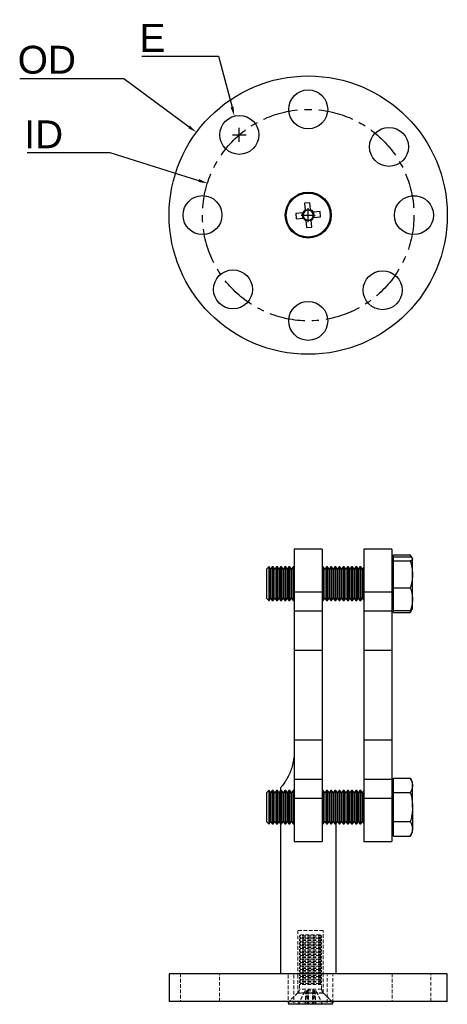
# Model space of a CAD drawing. Header units: millimetres. Extents: x -399 to -11, y 324 to 683.
# Tile 1 of 2: x -399 to -245, y 330 to 683. Entities that reach past the tile are written whole.
import ezdxf

# ---------------------------------------------------------------- set-up
doc = ezdxf.new("R2010")
doc.units = ezdxf.units.MM
doc.header["$PDSIZE"] = -1
doc.linetypes.add('CENTERX2', pattern=[20.32, 12.7, -2.54, 2.54, -2.54])
doc.linetypes.add('HIDDEN', pattern=[1.905, 1.27, -0.635])
doc.styles.get("Standard").update_dxf_attribs({"font": 'arial.ttf', "height": 10})
doc.dimstyles.new('ISO-25', dxfattribs={"dimtxt": 200, "dimasz": 2.5, "dimexe": 1.25, "dimexo": 0.625, "dimtad": 1, "dimtxsty": 'Standard', "dimcen": 2.5, "dimadec": 0, "dimazin": 0, "dimtfac": 1, "dimtofl": 0, "dimtmove": 0, "dimatfit": 3, "dimfxl": 5, "dimfxlon": 1, "dimarcsym": 0})

# ---------------------------------------------------------------- blocks, each defined once
blk = doc.blocks.new('*D13')
at = {"color": 0, "lineweight": -2, "transparency": 16777216}
for p, q in [((-398.67, 662.16), (-361.2, 662.16)), ((-361.2, 662.16), (-337.79, 644.82)), ((-294.96, 610.6), (-294.96, 615.6)), ((-297.46, 613.1), (-292.46, 613.1))]:
    blk.add_line(p, q, dxfattribs=at)
at = {"color": 0, "transparency": 16777216}
blk.add_solid([(-337.47, 645.26), (-338.12, 644.38), (-335.14, 642.86)], dxfattribs=at)
at = {"layer": 'Defpoints', "color": 0, "transparency": 16777216}
for p in [(-335.14, 642.86), (-254.78, 583.34)]:
    blk.add_point(p, dxfattribs=at)
at = {"color": 0, "transparency": 16777216, "insert": (-388.91, 668.86), "char_height": 10, "attachment_point": 5}
blk.add_mtext('OD', dxfattribs=at)
blk = doc.blocks.new('*D14')
at = {"color": 0, "lineweight": -2, "transparency": 16777216}
for p, q in [((-396, 635.61), (-366.22, 635.61)), ((-366.22, 635.61), (-334.34, 625.54)), ((-294.96, 610.6), (-294.96, 615.6)), ((-297.46, 613.1), (-292.46, 613.1))]:
    blk.add_line(p, q, dxfattribs=at)
at = {"color": 0, "transparency": 16777216}
blk.add_solid([(-334.18, 626.06), (-334.51, 625.01), (-331.19, 624.54)], dxfattribs=at)
at = {"layer": 'Defpoints', "color": 0, "transparency": 16777216}
for p in [(-331.19, 624.54), (-258.72, 601.65)]:
    blk.add_point(p, dxfattribs=at)
at = {"color": 0, "transparency": 16777216, "insert": (-390.04, 642.13), "char_height": 10, "attachment_point": 5}
blk.add_mtext('ID', dxfattribs=at)
blk = doc.blocks.new('*D15')
at = {"color": 0, "lineweight": -2, "transparency": 16777216}
for p, q in [((-354.71, 670.23), (-327.16, 670.23)), ((-327.16, 670.23), (-322.35, 651.9)), ((-319.73, 639.44), (-319.73, 644.44)), ((-322.23, 641.94), (-317.23, 641.94))]:
    blk.add_line(p, q, dxfattribs=at)
at = {"color": 0, "transparency": 16777216}
blk.add_solid([(-321.81, 652.04), (-322.88, 651.76), (-321.51, 648.71)], dxfattribs=at)
at = {"layer": 'Defpoints', "color": 0, "transparency": 16777216}
for p in [(-321.51, 648.71), (-317.95, 635.17)]:
    blk.add_point(p, dxfattribs=at)
at = {"color": 0, "transparency": 16777216, "insert": (-350.98, 676.75), "char_height": 10, "attachment_point": 5}
blk.add_mtext('E', dxfattribs=at)

msp = doc.modelspace()

# ---------------------------------------------------------------- linework, layer by layer
at = {"color": 7, "linetype": 'Continuous', "lineweight": 25}
for p, q in [((-326.597, 643.098), (-326.597, 643.284)), ((-258.013, 620.018), (-255.906, 620.018)), ((-294.331, 617.559), (-296.261, 617.411)), ((-296.261, 617.411), (-296.07, 614.915)), ((-294.14, 615.063), (-294.331, 617.559)), ((-296.925, 613.918), (-299.421, 613.726)), ((-299.421, 613.726), (-299.272, 611.796)), ((-296.886, 611.979), (-297.034, 613.909)), ((-296.078, 615.025), (-294.148, 615.173)), ((-290.646, 614.4), (-293.142, 614.208)), ((-293.033, 614.217), (-292.884, 612.286)), ((-292.994, 612.278), (-290.498, 612.47)), ((-290.498, 612.47), (-290.646, 614.4)), ((-299.272, 611.796), (-296.777, 611.988)), ((-295.779, 611.132), (-295.588, 608.637)), ((-293.841, 611.171), (-295.771, 611.023)), ((-295.588, 608.637), (-293.657, 608.785)), ((-293.657, 608.785), (-293.849, 611.281)), ((-289.959, 493.111), (-299.959, 493.111)), ((-299.959, 493.111), (-299.959, 477.572)), ((-289.959, 493.111), (-289.959, 477.572)), ((-264.959, 493.111), (-274.959, 493.111)), ((-274.959, 493.111), (-274.959, 477.572)), ((-264.959, 493.111), (-264.959, 477.572)), ((-264.359, 489.693), (-264.959, 489.693)), ((-264.359, 490.333), (-264.359, 491.085)), ((-264.359, 491.085), (-258.263, 491.085)), ((-264.359, 489.604), (-264.359, 490.333)), ((-264.359, 490.333), (-258.263, 490.333)), ((-264.359, 488.875), (-264.359, 489.604)), ((-264.359, 484.055), (-264.359, 488.875)), ((-264.359, 488.875), (-258.263, 488.875)), ((-257.584, 489.909), (-258.263, 491.085)), ((-258.263, 491.085), (-257.795, 490.063)), ((-257.459, 489.693), (-257.511, 489.783)), ((-257.459, 489.604), (-257.459, 489.693)), ((-257.459, 484.055), (-257.459, 489.604)), ((-309.131, 486.693), (-309.959, 485.865)), ((-309.959, 485.865), (-309.959, 475.521)), ((-309.039, 486.693), (-309.131, 486.693)), ((-309.131, 486.693), (-309.131, 474.693)), ((-308.459, 485.865), (-309.039, 486.693)), ((-309.039, 486.693), (-309.039, 479.851)), ((-307.88, 486.693), (-308.459, 485.865)), ((-308.459, 485.865), (-308.459, 479.967)), ((-307.539, 486.693), (-307.88, 486.693)), ((-307.88, 486.693), (-307.88, 479.851)), ((-306.959, 485.865), (-307.539, 486.693)), ((-307.539, 486.693), (-307.539, 479.851)), ((-306.38, 486.693), (-306.959, 485.865)), ((-306.959, 485.865), (-306.959, 479.967)), ((-306.039, 486.693), (-306.38, 486.693)), ((-306.38, 486.693), (-306.38, 479.851)), ((-305.459, 485.865), (-306.039, 486.693)), ((-306.039, 486.693), (-306.039, 479.851)), ((-304.88, 486.693), (-305.459, 485.865)), ((-305.459, 485.865), (-305.459, 479.967)), ((-304.539, 486.693), (-304.88, 486.693)), ((-304.88, 486.693), (-304.88, 479.851)), ((-303.959, 485.865), (-304.539, 486.693)), ((-304.539, 486.693), (-304.539, 479.851)), ((-303.38, 486.693), (-303.959, 485.865)), ((-303.959, 485.865), (-303.959, 479.967)), ((-303.039, 486.693), (-303.38, 486.693)), ((-303.38, 486.693), (-303.38, 479.851)), ((-302.459, 485.865), (-303.039, 486.693)), ((-303.039, 486.693), (-303.039, 479.851)), ((-301.88, 486.693), (-302.459, 485.865)), ((-302.459, 485.865), (-302.459, 479.967)), ((-301.539, 486.693), (-301.88, 486.693)), ((-301.88, 486.693), (-301.88, 479.851)), ((-300.959, 485.865), (-301.539, 486.693)), ((-301.539, 486.693), (-301.539, 479.851)), ((-300.38, 486.693), (-300.959, 485.865)), ((-300.959, 485.865), (-300.959, 479.967)), ((-300.039, 486.693), (-300.38, 486.693)), ((-300.38, 486.693), (-300.38, 479.851)), ((-299.959, 486.579), (-300.039, 486.693)), ((-300.039, 486.693), (-300.039, 479.851)), ((-289.88, 486.693), (-289.959, 486.579)), ((-289.539, 486.693), (-289.88, 486.693)), ((-289.88, 486.693), (-289.88, 479.851)), ((-288.959, 485.865), (-289.539, 486.693)), ((-289.539, 486.693), (-289.539, 479.851)), ((-288.38, 486.693), (-288.959, 485.865)), ((-288.959, 485.865), (-288.959, 479.967)), ((-288.039, 486.693), (-288.38, 486.693)), ((-288.38, 486.693), (-288.38, 479.851)), ((-287.459, 485.865), (-288.039, 486.693)), ((-288.039, 486.693), (-288.039, 479.851)), ((-286.88, 486.693), (-287.459, 485.865)), ((-287.459, 485.865), (-287.459, 479.967)), ((-286.539, 486.693), (-286.88, 486.693)), ((-286.88, 486.693), (-286.88, 479.851)), ((-285.959, 485.865), (-286.539, 486.693)), ((-286.539, 486.693), (-286.539, 479.851)), ((-285.38, 486.693), (-285.959, 485.865)), ((-285.959, 485.865), (-285.959, 479.967)), ((-285.039, 486.693), (-285.38, 486.693)), ((-285.38, 486.693), (-285.38, 479.851)), ((-284.459, 485.865), (-285.039, 486.693)), ((-285.039, 486.693), (-285.039, 479.851)), ((-283.88, 486.693), (-284.459, 485.865)), ((-284.459, 485.865), (-284.459, 479.967)), ((-283.539, 486.693), (-283.88, 486.693)), ((-283.88, 486.693), (-283.88, 479.851)), ((-282.959, 485.865), (-283.539, 486.693)), ((-283.539, 486.693), (-283.539, 479.851)), ((-282.38, 486.693), (-282.959, 485.865)), ((-282.959, 485.865), (-282.959, 479.967)), ((-282.039, 486.693), (-282.38, 486.693)), ((-282.38, 486.693), (-282.38, 479.851)), ((-281.459, 485.865), (-282.039, 486.693)), ((-282.039, 486.693), (-282.039, 479.851)), ((-280.88, 486.693), (-281.459, 485.865)), ((-281.459, 485.865), (-281.459, 479.967)), ((-280.539, 486.693), (-280.88, 486.693)), ((-280.88, 486.693), (-280.88, 479.851)), ((-279.959, 485.865), (-280.539, 486.693)), ((-280.539, 486.693), (-280.539, 479.851)), ((-279.38, 486.693), (-279.959, 485.865)), ((-279.959, 485.865), (-279.959, 479.967)), ((-279.039, 486.693), (-279.38, 486.693)), ((-279.38, 486.693), (-279.38, 479.851)), ((-278.459, 485.865), (-279.039, 486.693)), ((-279.039, 486.693), (-279.039, 479.851)), ((-277.88, 486.693), (-278.459, 485.865)), ((-278.459, 485.865), (-278.459, 479.967)), ((-277.539, 486.693), (-277.88, 486.693)), ((-277.88, 486.693), (-277.88, 479.851)), ((-276.959, 485.865), (-277.539, 486.693)), ((-277.539, 486.693), (-277.539, 479.851)), ((-276.38, 486.693), (-276.959, 485.865)), ((-276.959, 485.865), (-276.959, 479.967)), ((-276.039, 486.693), (-276.38, 486.693)), ((-276.38, 486.693), (-276.38, 479.851)), ((-275.459, 485.865), (-276.039, 486.693)), ((-276.039, 486.693), (-276.039, 479.851)), ((-274.959, 486.579), (-275.459, 485.865)), ((-275.459, 485.865), (-275.459, 479.967)), ((-264.359, 479.235), (-264.359, 484.055)), ((-257.459, 475.144), (-257.459, 484.055)), ((-309.039, 479.851), (-309.039, 474.693)), ((-308.459, 479.967), (-308.459, 475.521)), ((-307.88, 479.851), (-307.88, 474.693)), ((-307.539, 479.851), (-307.539, 474.693)), ((-306.959, 479.967), (-306.959, 475.521)), ((-306.38, 479.851), (-306.38, 474.693)), ((-306.039, 479.851), (-306.039, 474.693)), ((-305.459, 479.967), (-305.459, 475.521)), ((-304.88, 479.851), (-304.88, 474.693)), ((-304.539, 479.851), (-304.539, 474.693)), ((-303.959, 479.967), (-303.959, 475.521)), ((-303.38, 479.851), (-303.38, 474.693)), ((-303.039, 479.851), (-303.039, 474.693)), ((-302.459, 479.967), (-302.459, 475.521)), ((-301.88, 479.851), (-301.88, 474.693)), ((-301.539, 479.851), (-301.539, 474.693)), ((-300.959, 479.967), (-300.959, 475.521)), ((-300.38, 479.851), (-300.38, 474.693)), ((-300.039, 479.851), (-300.039, 474.693)), ((-289.88, 479.851), (-289.88, 474.693)), ((-289.539, 479.851), (-289.539, 474.693)), ((-288.959, 479.967), (-288.959, 475.521)), ((-288.38, 479.851), (-288.38, 474.693)), ((-288.039, 479.851), (-288.039, 474.693)), ((-287.459, 479.967), (-287.459, 475.521)), ((-286.88, 479.851), (-286.88, 474.693)), ((-286.539, 479.851), (-286.539, 474.693)), ((-285.959, 479.967), (-285.959, 475.521)), ((-285.38, 479.851), (-285.38, 474.693)), ((-285.039, 479.851), (-285.039, 474.693)), ((-284.459, 479.967), (-284.459, 475.521)), ((-283.88, 479.851), (-283.88, 474.693)), ((-283.539, 479.851), (-283.539, 474.693)), ((-282.959, 479.967), (-282.959, 475.521)), ((-282.38, 479.851), (-282.38, 474.693)), ((-282.039, 479.851), (-282.039, 474.693)), ((-281.459, 479.967), (-281.459, 475.521)), ((-280.88, 479.851), (-280.88, 474.693)), ((-280.539, 479.851), (-280.539, 474.693)), ((-279.959, 479.967), (-279.959, 475.521)), ((-279.38, 479.851), (-279.38, 474.693)), ((-279.039, 479.851), (-279.039, 474.693)), ((-278.459, 479.967), (-278.459, 475.521)), ((-277.88, 479.851), (-277.88, 474.693)), ((-277.539, 479.851), (-277.539, 474.693)), ((-276.959, 479.967), (-276.959, 475.521)), ((-276.38, 479.851), (-276.38, 474.693)), ((-276.039, 479.851), (-276.039, 474.693)), ((-275.459, 479.967), (-275.459, 475.521)), ((-264.359, 479.235), (-258.263, 479.235)), ((-264.359, 475.144), (-264.359, 479.235)), ((-309.959, 475.521), (-309.131, 474.693)), ((-309.131, 474.693), (-309.039, 474.693)), ((-309.039, 474.693), (-308.459, 475.521)), ((-308.459, 475.521), (-307.88, 474.693)), ((-307.88, 474.693), (-307.539, 474.693)), ((-307.539, 474.693), (-306.959, 475.521)), ((-306.959, 475.521), (-306.38, 474.693)), ((-306.38, 474.693), (-306.039, 474.693)), ((-306.039, 474.693), (-305.459, 475.521)), ((-305.459, 475.521), (-304.88, 474.693)), ((-304.88, 474.693), (-304.539, 474.693)), ((-304.539, 474.693), (-303.959, 475.521)), ((-303.959, 475.521), (-303.38, 474.693)), ((-303.38, 474.693), (-303.039, 474.693)), ((-303.039, 474.693), (-302.459, 475.521)), ((-302.459, 475.521), (-301.88, 474.693)), ((-301.88, 474.693), (-301.539, 474.693)), ((-301.539, 474.693), (-300.959, 475.521)), ((-300.959, 475.521), (-300.38, 474.693)), ((-300.38, 474.693), (-300.039, 474.693)), ((-300.039, 474.693), (-299.959, 474.807)), ((-289.959, 477.572), (-299.959, 477.572)), ((-299.959, 477.572), (-299.959, 470.771)), ((-289.959, 477.572), (-289.959, 470.771)), ((-289.959, 474.807), (-289.88, 474.693)), ((-289.88, 474.693), (-289.539, 474.693)), ((-289.539, 474.693), (-288.959, 475.521)), ((-288.959, 475.521), (-288.38, 474.693)), ((-288.38, 474.693), (-288.039, 474.693)), ((-288.039, 474.693), (-287.459, 475.521)), ((-287.459, 475.521), (-286.88, 474.693)), ((-286.88, 474.693), (-286.539, 474.693)), ((-286.539, 474.693), (-285.959, 475.521)), ((-285.959, 475.521), (-285.38, 474.693)), ((-285.38, 474.693), (-285.039, 474.693)), ((-285.039, 474.693), (-284.459, 475.521)), ((-284.459, 475.521), (-283.88, 474.693)), ((-283.88, 474.693), (-283.539, 474.693)), ((-283.539, 474.693), (-282.959, 475.521)), ((-282.959, 475.521), (-282.38, 474.693)), ((-282.38, 474.693), (-282.039, 474.693)), ((-282.039, 474.693), (-281.459, 475.521)), ((-281.459, 475.521), (-280.88, 474.693)), ((-280.88, 474.693), (-280.539, 474.693)), ((-280.539, 474.693), (-279.959, 475.521)), ((-279.959, 475.521), (-279.38, 474.693)), ((-279.38, 474.693), (-279.039, 474.693)), ((-279.039, 474.693), (-278.459, 475.521)), ((-278.459, 475.521), (-277.88, 474.693)), ((-277.88, 474.693), (-277.539, 474.693)), ((-277.539, 474.693), (-276.959, 475.521)), ((-276.959, 475.521), (-276.38, 474.693)), ((-276.38, 474.693), (-276.039, 474.693)), ((-276.039, 474.693), (-275.459, 475.521)), ((-275.459, 475.521), (-274.959, 474.807)), ((-264.959, 477.572), (-274.959, 477.572)), ((-274.959, 477.572), (-274.959, 470.771)), ((-264.959, 477.572), (-264.959, 470.771)), ((-264.359, 471.053), (-264.359, 475.144)), ((-257.459, 471.693), (-257.459, 475.144)), ((-289.959, 470.771), (-299.959, 470.771)), ((-299.959, 470.771), (-299.959, 456.63)), ((-289.959, 470.771), (-289.959, 456.63)), ((-264.959, 470.771), (-274.959, 470.771)), ((-274.959, 470.771), (-274.959, 456.63)), ((-264.959, 471.693), (-264.359, 471.693)), ((-264.959, 470.771), (-264.959, 456.63)), ((-264.359, 470.301), (-264.359, 471.053)), ((-264.359, 471.053), (-258.263, 471.053)), ((-258.263, 470.301), (-257.511, 471.603)), ((-257.771, 471.36), (-258.263, 470.301)), ((-257.511, 471.603), (-257.459, 471.693)), ((-264.359, 470.301), (-258.263, 470.301)), ((-289.959, 456.63), (-299.959, 456.63)), ((-299.959, 456.63), (-299.959, 424.473)), ((-289.959, 456.63), (-289.959, 424.473)), ((-264.959, 456.63), (-274.959, 456.63)), ((-274.959, 456.63), (-274.959, 424.473)), ((-264.959, 456.63), (-264.959, 424.473)), ((-289.959, 424.473), (-299.959, 424.473)), ((-299.959, 424.473), (-299.959, 410.332)), ((-289.959, 424.473), (-289.959, 410.332)), ((-264.959, 424.473), (-274.959, 424.473)), ((-274.959, 424.473), (-274.959, 410.332)), ((-264.959, 424.473), (-264.959, 410.332)), ((-264.359, 408.204), (-264.359, 410.803)), ((-264.359, 410.803), (-258.263, 410.803)), ((-257.459, 409.41), (-258.263, 410.803)), ((-304.959, 407.323), (-304.959, 406.296)), ((-289.959, 410.332), (-299.959, 410.332)), ((-299.959, 410.332), (-299.959, 403.531)), ((-289.959, 410.332), (-289.959, 403.531)), ((-264.959, 410.332), (-274.959, 410.332)), ((-274.959, 410.332), (-274.959, 403.531)), ((-264.959, 410.332), (-264.959, 403.531)), ((-264.359, 409.41), (-264.959, 409.41)), ((-264.359, 405.606), (-264.359, 408.204)), ((-257.459, 408.204), (-257.459, 409.41)), ((-257.459, 400.41), (-257.459, 408.204)), ((-309.131, 406.41), (-309.959, 405.582)), ((-309.959, 405.582), (-309.959, 400.41)), ((-309.039, 406.41), (-309.131, 406.41)), ((-309.131, 406.41), (-309.131, 400.41)), ((-308.459, 405.582), (-309.039, 406.41)), ((-309.039, 406.41), (-309.039, 394.41)), ((-307.88, 406.41), (-308.459, 405.582)), ((-308.459, 405.582), (-308.459, 395.238)), ((-307.539, 406.41), (-307.88, 406.41)), ((-307.88, 406.41), (-307.88, 394.41)), ((-306.959, 405.582), (-307.539, 406.41)), ((-307.539, 406.41), (-307.539, 394.41)), ((-306.38, 406.41), (-306.959, 405.582)), ((-306.959, 405.582), (-306.959, 395.238)), ((-306.039, 406.41), (-306.38, 406.41)), ((-306.38, 406.41), (-306.38, 394.41)), ((-305.459, 405.582), (-306.039, 406.41)), ((-306.039, 406.41), (-306.039, 394.41)), ((-304.88, 406.41), (-305.459, 405.582)), ((-305.459, 405.582), (-305.459, 395.238)), ((-304.539, 406.41), (-304.88, 406.41)), ((-304.88, 406.41), (-304.88, 394.41)), ((-303.959, 405.582), (-304.539, 406.41)), ((-304.539, 406.41), (-304.539, 394.41)), ((-303.38, 406.41), (-303.959, 405.582)), ((-303.959, 405.582), (-303.959, 395.238)), ((-303.039, 406.41), (-303.38, 406.41)), ((-303.38, 406.41), (-303.38, 394.41)), ((-302.459, 405.582), (-303.039, 406.41)), ((-303.039, 406.41), (-303.039, 394.41)), ((-301.88, 406.41), (-302.459, 405.582)), ((-302.459, 405.582), (-302.459, 395.238)), ((-301.539, 406.41), (-301.88, 406.41)), ((-301.88, 406.41), (-301.88, 394.41)), ((-300.959, 405.582), (-301.539, 406.41)), ((-301.539, 406.41), (-301.539, 394.41)), ((-300.38, 406.41), (-300.959, 405.582)), ((-300.959, 405.582), (-300.959, 395.238)), ((-300.039, 406.41), (-300.38, 406.41)), ((-300.38, 406.41), (-300.38, 394.41)), ((-299.959, 406.296), (-300.039, 406.41)), ((-300.039, 406.41), (-300.039, 394.41)), ((-289.959, 403.531), (-299.959, 403.531)), ((-299.959, 403.531), (-299.959, 387.992)), ((-289.88, 406.41), (-289.959, 406.296)), ((-289.959, 403.531), (-289.959, 387.992)), ((-289.539, 406.41), (-289.88, 406.41)), ((-289.88, 406.41), (-289.88, 394.41)), ((-288.959, 405.582), (-289.539, 406.41)), ((-289.539, 406.41), (-289.539, 394.41)), ((-288.38, 406.41), (-288.959, 405.582)), ((-288.959, 405.582), (-288.959, 395.238)), ((-288.039, 406.41), (-288.38, 406.41)), ((-288.38, 406.41), (-288.38, 394.41)), ((-287.459, 405.582), (-288.039, 406.41)), ((-288.039, 406.41), (-288.039, 394.41)), ((-286.88, 406.41), (-287.459, 405.582)), ((-287.459, 405.582), (-287.459, 395.238)), ((-286.539, 406.41), (-286.88, 406.41)), ((-286.88, 406.41), (-286.88, 394.41)), ((-285.959, 405.582), (-286.539, 406.41)), ((-286.539, 406.41), (-286.539, 394.41)), ((-285.38, 406.41), (-285.959, 405.582)), ((-285.959, 405.582), (-285.959, 395.238)), ((-285.039, 406.41), (-285.38, 406.41)), ((-285.38, 406.41), (-285.38, 394.41)), ((-284.459, 405.582), (-285.039, 406.41)), ((-285.039, 406.41), (-285.039, 394.41)), ((-283.88, 406.41), (-284.459, 405.582)), ((-284.459, 405.582), (-284.459, 395.238)), ((-283.539, 406.41), (-283.88, 406.41)), ((-283.88, 406.41), (-283.88, 394.41)), ((-282.959, 405.582), (-283.539, 406.41)), ((-283.539, 406.41), (-283.539, 394.41)), ((-282.38, 406.41), (-282.959, 405.582)), ((-282.959, 405.582), (-282.959, 395.238)), ((-282.039, 406.41), (-282.38, 406.41)), ((-282.38, 406.41), (-282.38, 394.41)), ((-281.459, 405.582), (-282.039, 406.41)), ((-282.039, 406.41), (-282.039, 394.41)), ((-280.88, 406.41), (-281.459, 405.582)), ((-281.459, 405.582), (-281.459, 395.238)), ((-280.539, 406.41), (-280.88, 406.41)), ((-280.88, 406.41), (-280.88, 394.41)), ((-279.959, 405.582), (-280.539, 406.41)), ((-280.539, 406.41), (-280.539, 394.41)), ((-279.38, 406.41), (-279.959, 405.582)), ((-279.959, 405.582), (-279.959, 395.238)), ((-279.039, 406.41), (-279.38, 406.41)), ((-279.38, 406.41), (-279.38, 394.41)), ((-278.459, 405.582), (-279.039, 406.41)), ((-279.039, 406.41), (-279.039, 394.41)), ((-277.88, 406.41), (-278.459, 405.582)), ((-278.459, 405.582), (-278.459, 395.238)), ((-277.539, 406.41), (-277.88, 406.41)), ((-277.88, 406.41), (-277.88, 394.41)), ((-276.959, 405.582), (-277.539, 406.41)), ((-277.539, 406.41), (-277.539, 394.41)), ((-276.38, 406.41), (-276.959, 405.582)), ((-276.959, 405.582), (-276.959, 395.238)), ((-276.039, 406.41), (-276.38, 406.41)), ((-276.38, 406.41), (-276.38, 394.41)), ((-275.459, 405.582), (-276.039, 406.41)), ((-276.039, 406.41), (-276.039, 394.41)), ((-274.959, 406.296), (-275.459, 405.582)), ((-275.459, 405.582), (-275.459, 395.238)), ((-264.959, 403.531), (-274.959, 403.531)), ((-274.959, 403.531), (-274.959, 387.992)), ((-264.959, 403.531), (-264.959, 387.992)), ((-264.359, 400.41), (-264.359, 405.606)), ((-264.359, 405.606), (-258.263, 405.606)), ((-309.959, 400.41), (-309.959, 395.238)), ((-309.131, 400.41), (-309.131, 394.41)), ((-264.359, 395.214), (-264.359, 400.41)), ((-257.459, 400.41), (-257.459, 392.616)), ((-309.959, 395.238), (-309.131, 394.41)), ((-309.131, 394.41), (-309.039, 394.41)), ((-309.039, 394.41), (-308.459, 395.238)), ((-308.459, 395.238), (-307.88, 394.41)), ((-307.88, 394.41), (-307.539, 394.41)), ((-307.539, 394.41), (-306.959, 395.238)), ((-306.959, 395.238), (-306.38, 394.41)), ((-306.38, 394.41), (-306.039, 394.41)), ((-306.039, 394.41), (-305.459, 395.238)), ((-305.459, 395.238), (-304.88, 394.41)), ((-304.959, 394.524), (-304.959, 340.552)), ((-304.88, 394.41), (-304.539, 394.41)), ((-304.539, 394.41), (-303.959, 395.238)), ((-303.959, 395.238), (-303.38, 394.41)), ((-303.38, 394.41), (-303.039, 394.41)), ((-303.039, 394.41), (-302.459, 395.238)), ((-302.459, 395.238), (-301.88, 394.41)), ((-301.88, 394.41), (-301.539, 394.41)), ((-301.539, 394.41), (-300.959, 395.238)), ((-300.959, 395.238), (-300.38, 394.41)), ((-300.38, 394.41), (-300.039, 394.41)), ((-300.039, 394.41), (-299.959, 394.524)), ((-289.959, 394.524), (-289.88, 394.41)), ((-289.88, 394.41), (-289.539, 394.41)), ((-289.539, 394.41), (-288.959, 395.238)), ((-288.959, 395.238), (-288.38, 394.41)), ((-288.38, 394.41), (-288.039, 394.41)), ((-288.039, 394.41), (-287.459, 395.238)), ((-287.459, 395.238), (-286.88, 394.41)), ((-286.88, 394.41), (-286.539, 394.41)), ((-286.539, 394.41), (-285.959, 395.238)), ((-285.959, 395.238), (-285.38, 394.41)), ((-285.38, 394.41), (-285.039, 394.41)), ((-285.039, 394.41), (-284.459, 395.238)), ((-284.959, 340.552), (-284.959, 394.524)), ((-284.459, 395.238), (-283.88, 394.41)), ((-283.88, 394.41), (-283.539, 394.41)), ((-283.539, 394.41), (-282.959, 395.238)), ((-282.959, 395.238), (-282.38, 394.41)), ((-282.38, 394.41), (-282.039, 394.41)), ((-282.039, 394.41), (-281.459, 395.238)), ((-281.459, 395.238), (-280.88, 394.41)), ((-280.88, 394.41), (-280.539, 394.41)), ((-280.539, 394.41), (-279.959, 395.238)), ((-279.959, 395.238), (-279.38, 394.41)), ((-279.38, 394.41), (-279.039, 394.41)), ((-279.039, 394.41), (-278.459, 395.238)), ((-278.459, 395.238), (-277.88, 394.41)), ((-277.88, 394.41), (-277.539, 394.41)), ((-277.539, 394.41), (-276.959, 395.238)), ((-276.959, 395.238), (-276.38, 394.41)), ((-276.38, 394.41), (-276.039, 394.41)), ((-276.039, 394.41), (-275.459, 395.238)), ((-275.459, 395.238), (-274.959, 394.524)), ((-264.359, 395.214), (-258.263, 395.214)), ((-264.359, 392.616), (-264.359, 395.214)), ((-264.959, 391.41), (-264.359, 391.41)), ((-264.359, 390.018), (-264.359, 392.616)), ((-264.359, 390.018), (-258.263, 390.018)), ((-258.263, 390.018), (-257.459, 391.41)), ((-257.459, 391.41), (-257.459, 392.616)), ((-299.959, 387.992), (-289.959, 387.992)), ((-274.959, 387.992), (-264.959, 387.992)), ((-344.959, 340.552), (-344.959, 330.552)), ((-244.959, 340.552), (-344.959, 340.552)), ((-244.959, 330.552), (-244.959, 340.552)), ((-244.959, 330.552), (-344.959, 330.552)), ((-302.043, 330.097), (-302.043, 329.551)), ((-286.243, 329.551), (-302.043, 329.551)), ((-286.243, 329.551), (-286.243, 330.097))]:
    msp.add_line(p, q, dxfattribs=at)
at = {"color": 7, "linetype": 'HIDDEN', "lineweight": 18}
for p, q in [((-289.643, 356.097), (-298.643, 356.097)), ((-298.643, 356.097), (-298.643, 340.097)), ((-297.452, 354.551), (-298.143, 354.153)), ((-290.143, 354.153), (-298.143, 354.153)), ((-298.143, 354.153), (-298.143, 353.7)), ((-290.833, 354.551), (-297.452, 354.551)), ((-290.143, 354.153), (-290.833, 354.551)), ((-290.143, 353.7), (-290.143, 354.153)), ((-289.643, 340.097), (-289.643, 356.097)), ((-290.143, 353.7), (-298.143, 353.7)), ((-298.143, 353.7), (-297.452, 353.301)), ((-297.452, 353.301), (-298.143, 352.903)), ((-290.143, 352.903), (-298.143, 352.903)), ((-298.143, 352.903), (-298.143, 352.45)), ((-290.143, 352.45), (-298.143, 352.45)), ((-298.143, 352.45), (-297.452, 352.051)), ((-297.452, 352.051), (-298.143, 351.653)), ((-290.143, 351.653), (-298.143, 351.653)), ((-298.143, 351.653), (-298.143, 351.2)), ((-290.143, 351.2), (-298.143, 351.2)), ((-298.143, 351.2), (-297.452, 350.801)), ((-297.452, 350.801), (-298.143, 350.403)), ((-290.143, 350.403), (-298.143, 350.403)), ((-298.143, 350.403), (-298.143, 349.95)), ((-290.833, 353.301), (-297.452, 353.301)), ((-290.833, 352.051), (-297.452, 352.051)), ((-290.833, 350.801), (-297.452, 350.801)), ((-290.833, 353.301), (-290.143, 353.7)), ((-290.143, 352.903), (-290.833, 353.301)), ((-290.833, 352.051), (-290.143, 352.45)), ((-290.143, 351.653), (-290.833, 352.051)), ((-290.833, 350.801), (-290.143, 351.2)), ((-290.143, 350.403), (-290.833, 350.801)), ((-290.143, 352.45), (-290.143, 352.903)), ((-290.143, 351.2), (-290.143, 351.653)), ((-290.143, 349.95), (-290.143, 350.403)), ((-290.143, 349.95), (-298.143, 349.95)), ((-298.143, 349.95), (-297.452, 349.551)), ((-297.452, 349.551), (-298.143, 349.153)), ((-290.143, 349.153), (-298.143, 349.153)), ((-298.143, 349.153), (-298.143, 348.7)), ((-290.143, 348.7), (-298.143, 348.7)), ((-298.143, 348.7), (-297.452, 348.301)), ((-297.452, 348.301), (-298.143, 347.903)), ((-290.143, 347.903), (-298.143, 347.903)), ((-298.143, 347.903), (-298.143, 347.45)), ((-290.143, 347.45), (-298.143, 347.45)), ((-298.143, 347.45), (-297.452, 347.051)), ((-297.452, 347.051), (-298.143, 346.653)), ((-290.833, 349.551), (-297.452, 349.551)), ((-290.833, 348.301), (-297.452, 348.301)), ((-290.833, 347.051), (-297.452, 347.051)), ((-290.833, 349.551), (-290.143, 349.95)), ((-290.143, 349.153), (-290.833, 349.551)), ((-290.833, 348.301), (-290.143, 348.7)), ((-290.143, 347.903), (-290.833, 348.301)), ((-290.833, 347.051), (-290.143, 347.45)), ((-290.143, 346.653), (-290.833, 347.051)), ((-290.143, 348.7), (-290.143, 349.153)), ((-290.143, 347.45), (-290.143, 347.903)), ((-290.143, 346.653), (-298.143, 346.653)), ((-298.143, 346.653), (-298.143, 346.2)), ((-290.143, 346.2), (-298.143, 346.2)), ((-298.143, 346.2), (-297.452, 345.801)), ((-297.452, 345.801), (-298.143, 345.403)), ((-290.143, 345.403), (-298.143, 345.403)), ((-298.143, 345.403), (-298.143, 344.95)), ((-290.143, 344.95), (-298.143, 344.95)), ((-298.143, 344.95), (-297.452, 344.551)), ((-297.452, 344.551), (-298.143, 344.153)), ((-290.143, 344.153), (-298.143, 344.153)), ((-298.143, 344.153), (-298.143, 343.7)), ((-290.143, 343.7), (-298.143, 343.7)), ((-298.143, 343.7), (-297.452, 343.301)), ((-297.452, 343.301), (-298.143, 342.903)), ((-290.833, 345.801), (-297.452, 345.801)), ((-290.833, 344.551), (-297.452, 344.551)), ((-290.833, 343.301), (-297.452, 343.301)), ((-290.833, 345.801), (-290.143, 346.2)), ((-290.143, 345.403), (-290.833, 345.801)), ((-290.833, 344.551), (-290.143, 344.95)), ((-290.143, 344.153), (-290.833, 344.551)), ((-290.833, 343.301), (-290.143, 343.7)), ((-290.143, 342.903), (-290.833, 343.301)), ((-290.143, 346.2), (-290.143, 346.653)), ((-290.143, 344.95), (-290.143, 345.403)), ((-290.143, 343.7), (-290.143, 344.153)), ((-340.838, 340.552), (-340.838, 330.552)), ((-326.838, 330.552), (-326.838, 340.552)), ((-302.188, 340.097), (-302.188, 330.097)), ((-300.098, 340.097), (-300.098, 330.097)), ((-298.643, 340.097), (-298.643, 333.719)), ((-290.143, 342.903), (-298.143, 342.903)), ((-298.143, 342.903), (-298.143, 342.45)), ((-290.143, 342.45), (-298.143, 342.45)), ((-298.143, 342.45), (-297.452, 342.051)), ((-297.452, 342.051), (-298.143, 341.653)), ((-290.143, 341.653), (-298.143, 341.653)), ((-298.143, 341.653), (-298.143, 341.2)), ((-290.143, 341.2), (-298.143, 341.2)), ((-298.143, 341.2), (-297.452, 340.801)), ((-297.452, 340.801), (-298.143, 340.403)), ((-290.143, 340.403), (-298.143, 340.403)), ((-298.143, 340.403), (-298.143, 339.95)), ((-290.143, 339.95), (-298.143, 339.95)), ((-298.143, 339.95), (-297.452, 339.551)), ((-290.833, 342.051), (-297.452, 342.051)), ((-290.833, 340.801), (-297.452, 340.801)), ((-290.833, 342.051), (-290.143, 342.45)), ((-290.143, 341.653), (-290.833, 342.051)), ((-290.833, 340.801), (-290.143, 341.2)), ((-290.143, 340.403), (-290.833, 340.801)), ((-290.833, 339.551), (-290.143, 339.95)), ((-290.143, 342.45), (-290.143, 342.903)), ((-290.143, 341.2), (-290.143, 341.653)), ((-290.143, 339.95), (-290.143, 340.403)), ((-289.643, 333.719), (-289.643, 340.097)), ((-288.188, 330.097), (-288.188, 340.097)), ((-286.098, 330.097), (-286.098, 340.097)), ((-264.838, 340.552), (-264.838, 330.552)), ((-250.838, 330.552), (-250.838, 340.552)), ((-297.452, 339.551), (-298.143, 339.153)), ((-290.143, 339.153), (-298.143, 339.153)), ((-298.143, 339.153), (-298.143, 338.7)), ((-290.143, 338.7), (-298.143, 338.7)), ((-298.143, 338.7), (-297.452, 338.301)), ((-297.452, 338.301), (-298.143, 337.903)), ((-290.143, 337.903), (-298.143, 337.903)), ((-298.143, 337.903), (-298.143, 337.45)), ((-290.143, 337.45), (-298.143, 337.45)), ((-298.143, 337.45), (-297.452, 337.051)), ((-297.452, 337.051), (-298.143, 336.653)), ((-290.143, 336.653), (-298.143, 336.653)), ((-298.143, 336.653), (-298.143, 335.05)), ((-290.833, 339.551), (-297.452, 339.551)), ((-290.833, 338.301), (-297.452, 338.301)), ((-290.833, 337.051), (-297.452, 337.051)), ((-290.143, 339.153), (-290.833, 339.551)), ((-290.833, 338.301), (-290.143, 338.7)), ((-290.143, 337.903), (-290.833, 338.301)), ((-290.833, 337.051), (-290.143, 337.45)), ((-290.143, 336.653), (-290.833, 337.051)), ((-290.143, 338.7), (-290.143, 339.153)), ((-290.143, 337.45), (-290.143, 337.903)), ((-290.143, 335.05), (-290.143, 336.653)), ((-298.643, 333.719), (-302.393, 330.097)), ((-298.754, 333.612), (-302.043, 330.435)), ((-298.74, 333.612), (-289.546, 333.612)), ((-294.217, 333.719), (-298.643, 333.719)), ((-298.604, 329.551), (-296.218, 334.351)), ((-298.456, 329.551), (-296.07, 334.351)), ((-290.145, 335.05), (-298.141, 335.05)), ((-296.218, 334.351), (-295.723, 334.351)), ((-294.143, 334.934), (-295.937, 334.351)), ((-295.262, 334.351), (-295.723, 334.351)), ((-295.445, 329.551), (-295.262, 334.351)), ((-295.262, 334.351), (-293.331, 334.351)), ((-294.771, 329.551), (-294.954, 334.351)), ((-289.643, 333.719), (-294.217, 333.719)), ((-292.349, 334.351), (-294.143, 334.934)), ((-293.515, 329.551), (-293.331, 334.351)), ((-293.331, 334.351), (-293.293, 334.351)), ((-292.711, 334.351), (-293.293, 334.351)), ((-292.841, 329.551), (-293.024, 334.351)), ((-292.711, 334.351), (-292.216, 334.351)), ((-289.83, 329.551), (-292.216, 334.351)), ((-292.216, 334.351), (-292.068, 334.351)), ((-289.682, 329.551), (-292.068, 334.351)), ((-285.893, 330.097), (-289.643, 333.719)), ((-286.243, 330.435), (-289.532, 333.612)), ((-286.243, 330.435), (-302.043, 330.435)), ((-302.043, 330.435), (-302.043, 330.097)), ((-286.243, 330.097), (-286.243, 330.435))]:
    msp.add_line(p, q, dxfattribs=at)
at = {"color": 7, "linetype": 'Continuous', "lineweight": 25}
for centre, radius in [((-294.959, 613.098), 50), ((-294.959, 651.098), 7), ((-319.728, 641.936), 7), ((-265.934, 637.624), 7), ((-332.959, 613.098), 7), ((-294.959, 613.098), 8.25), ((-294.959, 613.098), 7.9), ((-256.959, 613.098), 7), ((-322.006, 586.406), 7), ((-268.199, 586.118), 7), ((-294.959, 575.098), 7)]:
    msp.add_circle(centre, radius, dxfattribs=at)
at = {"color": 7, "linetype": 'CENTERX2', "lineweight": 25}
msp.add_circle((-294.959, 613.098), 38, dxfattribs=at)
at = {"color": 7, "linetype": 'Continuous', "lineweight": 25}
for radius, start, end in [(2.13, 121.42618, 157.35479), (1.794, 151.73468, 217.04629), (1.794, 127.04629, 151.73468), (1.794, 217.04629, 241.73468), (1.794, 61.73468, 127.04629), (2.13, 31.42618, 67.35479), (1.794, 37.04629, 61.73468), (1.794, 307.04629, 331.73468), (2.13, 301.42618, 337.35479), (1.794, 331.73468, 37.04629), (2.13, 211.42618, 247.35479), (1.794, 241.73468, 307.04629)]:
    msp.add_arc((-294.959, 613.098), radius, start, end, dxfattribs=at)
at = {"color": 7, "linetype": 'HIDDEN', "lineweight": 18}
for centre, start, end in [((-300.143, 335.05), 314, 0), ((-288.143, 335.05), 180, 226)]:
    msp.add_arc(centre, 2, start, end, dxfattribs=at)
at = {"color": 7, "linetype": 'Continuous', "lineweight": 25}
for points, knots in [([(-296.54, 613.947), (-296.631, 613.94), (-296.761, 613.93), (-296.887, 613.921), (-296.925, 613.918)], [0, 0, 0, 0, 0.6964377, 1, 1, 1, 1]), ([(-296.777, 611.988), (-296.672, 611.996), (-296.546, 612.005), (-296.414, 612.015), (-296.391, 612.017)], [0, 0, 0, 0, 0.8267606, 1, 1, 1, 1]), ([(-296.07, 614.915), (-296.062, 614.811), (-296.052, 614.685), (-296.042, 614.553), (-296.04, 614.53)], [0, 0, 0, 0, 0.8267606, 1, 1, 1, 1]), ([(-294.11, 614.678), (-294.117, 614.769), (-294.127, 614.9), (-294.137, 615.025), (-294.14, 615.063)], [0, 0, 0, 0, 0.6964377, 1, 1, 1, 1]), ([(-293.142, 614.208), (-293.247, 614.2), (-293.373, 614.191), (-293.505, 614.18), (-293.528, 614.179)], [0, 0, 0, 0, 0.8267606, 1, 1, 1, 1]), ([(-293.379, 612.248), (-293.288, 612.255), (-293.158, 612.265), (-293.032, 612.275), (-292.994, 612.278)], [0, 0, 0, 0, 0.6964377, 1, 1, 1, 1]), ([(-295.809, 611.518), (-295.802, 611.427), (-295.792, 611.296), (-295.782, 611.171), (-295.779, 611.132)], [0, 0, 0, 0, 0.6964377, 1, 1, 1, 1]), ([(-293.849, 611.281), (-293.857, 611.385), (-293.867, 611.511), (-293.877, 611.643), (-293.879, 611.666)], [0, 0, 0, 0, 0.8267606, 1, 1, 1, 1]), ([(-258.263, 490.333), (-258.089, 490.24), (-257.739, 490.054), (-257.493, 489.809), (-257.468, 489.658), (-257.459, 489.604)], [0, 0, 0, 0, 0.3880106, 0.7798686, 1, 1, 1, 1]), ([(-257.459, 489.604), (-257.488, 489.506), (-257.545, 489.307), (-257.892, 489.065), (-258.172, 488.922), (-258.263, 488.875)], [0, 0, 0, 0, 0.3988617, 0.8039363, 1, 1, 1, 1]), ([(-258.263, 488.875), (-258.039, 488.092), (-257.585, 486.512), (-257.502, 484.879), (-257.459, 484.055)], [0, 0, 0, 0, 0.495458, 1, 1, 1, 1]), ([(-257.459, 484.055), (-257.46, 483.941), (-257.468, 483.076), (-257.643, 481.444), (-258.055, 479.976), (-258.263, 479.235)], [0, 0, 0, 0, 0.07009, 0.5307844, 1, 1, 1, 1]), ([(-258.263, 479.235), (-258.039, 478.571), (-257.585, 477.23), (-257.502, 475.844), (-257.459, 475.144)], [0, 0, 0, 0, 0.495458, 1, 1, 1, 1]), ([(-257.459, 475.144), (-257.46, 475.047), (-257.468, 474.313), (-257.643, 472.928), (-258.055, 471.682), (-258.263, 471.053)], [0, 0, 0, 0, 0.07009, 0.5307844, 1, 1, 1, 1]), ([(-258.263, 471.053), (-258.173, 471.1), (-257.897, 471.241), (-257.611, 471.425), (-257.56, 471.564), (-257.545, 471.604)], [0, 0, 0, 0, 0.2583659, 0.7844694, 1, 1, 1, 1]), ([(-299.959, 420.552), (-299.99, 419.715), (-300.051, 418.024), (-300.521, 415.671), (-301.194, 413.527), (-301.938, 411.821), (-302.695, 410.425), (-303.34, 409.408), (-303.912, 408.605), (-304.373, 408.013), (-304.727, 407.589), (-304.928, 407.358), (-304.95, 407.333), (-304.959, 407.323)], [0, 0, 0, 0, 0.1339523, 0.2709567, 0.3849261, 0.5016644, 0.5850759, 0.670545, 0.7387491, 0.8088029, 0.8770844, 0.9478474, 1, 1, 1, 1]), ([(-258.263, 410.803), (-258.039, 410.381), (-257.585, 409.529), (-257.502, 408.649), (-257.459, 408.204)], [0, 0, 0, 0, 0.495458, 1, 1, 1, 1]), ([(-257.459, 408.204), (-257.46, 408.143), (-257.468, 407.676), (-257.643, 406.797), (-258.055, 406.006), (-258.263, 405.606)], [0, 0, 0, 0, 0.07009, 0.5307844, 1, 1, 1, 1]), ([(-258.263, 405.606), (-258.172, 405.274), (-257.894, 404.265), (-257.546, 402.536), (-257.489, 401.122), (-257.459, 400.41)], [0, 0, 0, 0, 0.1960642, 0.5953046, 1, 1, 1, 1]), ([(-257.459, 400.41), (-257.468, 400.023), (-257.493, 398.955), (-257.737, 397.207), (-258.087, 395.881), (-258.263, 395.214)], [0, 0, 0, 0, 0.2201309, 0.6077722, 1, 1, 1, 1]), ([(-258.263, 395.214), (-258.039, 394.792), (-257.585, 393.941), (-257.502, 393.06), (-257.459, 392.616)], [0, 0, 0, 0, 0.495458, 1, 1, 1, 1]), ([(-257.459, 392.616), (-257.46, 392.554), (-257.468, 392.088), (-257.643, 391.209), (-258.055, 390.417), (-258.263, 390.018)], [0, 0, 0, 0, 0.07009, 0.5307844, 1, 1, 1, 1])]:
    msp.add_open_spline(points, degree=3, knots=knots, dxfattribs=at)
at = {"color": 7, "linetype": 'HIDDEN', "lineweight": 18}
for points, knots in [([(-295.723, 334.351), (-295.814, 333.237), (-295.945, 331.637), (-296.07, 330.037), (-296.108, 329.551)], [0, 0, 0, 0, 0.6964377, 1, 1, 1, 1]), ([(-295.96, 329.551), (-295.856, 330.874), (-295.73, 332.475), (-295.598, 334.074), (-295.575, 334.351)], [0, 0, 0, 0, 0.8267606, 1, 1, 1, 1]), ([(-295.253, 329.551), (-295.245, 330.874), (-295.236, 332.475), (-295.225, 334.074), (-295.224, 334.351)], [0, 0, 0, 0, 0.8267606, 1, 1, 1, 1]), ([(-294.992, 334.351), (-294.985, 333.237), (-294.975, 331.637), (-294.966, 330.037), (-294.963, 329.551)], [0, 0, 0, 0, 0.6964377, 1, 1, 1, 1]), ([(-293.293, 334.351), (-293.3, 333.237), (-293.31, 331.637), (-293.32, 330.037), (-293.323, 329.551)], [0, 0, 0, 0, 0.6964377, 1, 1, 1, 1]), ([(-293.033, 329.551), (-293.041, 330.874), (-293.05, 332.475), (-293.06, 334.074), (-293.062, 334.351)], [0, 0, 0, 0, 0.8267606, 1, 1, 1, 1]), ([(-292.326, 329.551), (-292.43, 330.874), (-292.556, 332.475), (-292.688, 334.074), (-292.711, 334.351)], [0, 0, 0, 0, 0.8267606, 1, 1, 1, 1]), ([(-292.563, 334.351), (-292.472, 333.237), (-292.341, 331.637), (-292.216, 330.037), (-292.178, 329.551)], [0, 0, 0, 0, 0.6964377, 1, 1, 1, 1])]:
    msp.add_open_spline(points, degree=3, knots=knots, dxfattribs=at)

# ---------------------------------------------------------------- dimensions: what is measured, and where the dimension line sits
for p1, p2, text, picture, middle in [((-317.95, 635.166), (-321.507, 648.706), 'E', '*D15', (-350.979, 670.225)), ((-254.779, 583.339), (-335.139, 642.856), 'OD', '*D13', (-388.907, 662.159)), ((-258.724, 601.653), (-331.195, 624.543), 'ID', '*D14', (-390.036, 635.605))]:
    dim = msp.add_diameter_dim_2p(p1=p1, p2=p2, text=text, dimstyle='ISO-25', override={"dimtxt": 100, "dimasz": 3.302, "dimexe": 1, "dimexo": 1, "dimgap": 1.524, "dimtih": 1, "dimtoh": 1, "dimzin": 1, "dimadec": 2, "dimtzin": 1})
    dim.commit()
    dim.dimension.update_dxf_attribs({"geometry": picture, "text_midpoint": middle, "dimtype": 163})

doc.saveas('drawing.dxf')
